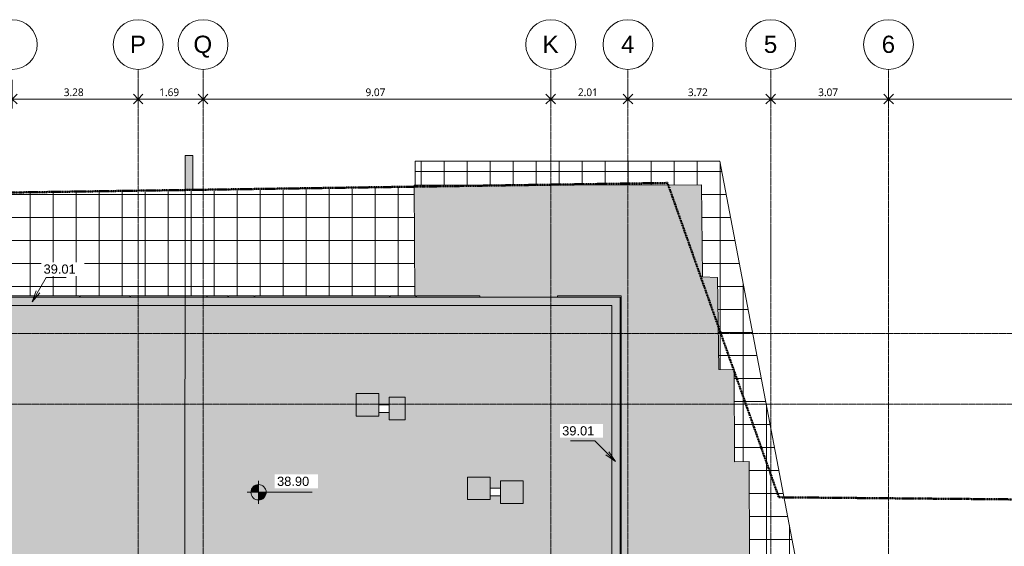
# Model space of a CAD drawing. Header units: millimetres. Extents: x -59616 to 35213, y -20402 to 53287.
# Tile 255 of 256: x -12011 to 13665, y 39545 to 53287. Entities that reach past the tile are written whole.
import ezdxf

# ---------------------------------------------------------------- set-up
doc = ezdxf.new("R2010")
doc.units = ezdxf.units.MM
doc.linetypes.add('Double tiret', pattern=[42.8625, 15.875, -4.7625, 6.35, -4.7625, 6.35, -4.7625])
doc.linetypes.add('Ligne de quadrillage', pattern=[22.225, 12.7, -3.175, 3.175, -3.175])
for name, color, linetype, lineweight in [('A-ANNO-DIMS', 211, 'Continuous', 9), ('A-ANNO-DIMS-100', 211, 'Continuous', 9), ('A-FLOR', 192, 'Continuous', 9), ('A-FLOR-PATT', 8, 'Continuous', 9), ('A-GENM', 13, 'Continuous', 9), ('A-WALL', 113, 'Continuous', 9), ('C-PROP-LINE', 91, 'Double tiret', 25), ('G-ANNO-DIMS', 111, 'Continuous', 9), ('G-ANNO-SYMB', 111, 'Continuous', 9), ('S-GRID', 1, 'Continuous', 9), ('S-GRID-IDEN', 1, 'Continuous', 9)]:
    doc.layers.add(name, color=color, linetype=linetype, lineweight=lineweight)
doc.styles.add('Arial', font='arial.ttf', dxfattribs={"height": 450})
doc.styles.add('Arial_2', font='arial.ttf', dxfattribs={"height": 240})
doc.styles.add('Trebuchet MS_B', font='txt', dxfattribs={"height": 200})
doc.dimstyles.new('Cotes_linéaires_rouge_2mm_1', dxfattribs={"dimscale": 304.8, "dimtxt": 206.190181, "dimasz": 0.410105, "dimexe": 0.82021, "dimexo": 0.0625, "dimgap": 0.065617, "dimtad": 1, "dimlfac": 0.001, "dimrnd": 0.01, "dimzin": 0, "dimdsep": 46, "dimtxsty": 'Trebuchet MS_B', "dimblk1": 'OPEN30', "dimblk2": 'OPEN30', "dimsah": 1, "dimcen": 0.09, "dimdle": 0.82021, "dimazin": 0, "dimtfac": 1, "dimtdec": 4, "dimtix": 1, "dimtmove": 0, "dimatfit": 3, "dimfxl": 1.64042, "dimfxlon": 1, "dimtvp": 1, "dimtolj": 1, "dimtzin": 0, "dimarcsym": 2})

# ---------------------------------------------------------------- blocks, each defined once
blk = doc.blocks.new('Conduit Gaz5 - Conduit Gaz-1326463-Niveau Toiture')
at = {"layer": 'A-GENM'}
for points in [[(-40663, 1119), (-41253, 1119), (-41253, 529), (-40663, 529)], [(-40763, 259), (-41353, 259), (-41353, -331), (-40763, -331)], [(-42844, -1962), (-43434, -1962), (-43434, -2379), (-42844, -2379)], [(-42944, -2649), (-43534, -2649), (-43534, -3239), (-42944, -3239)]]:
    blk.add_hatch(color=256, dxfattribs=at).paths.add_polyline_path(points)
for p, q in [((-41253, 1119), (-41253, 529)), ((-40663, 1119), (-41253, 1119)), ((-40663, 529), (-40663, 1119)), ((-41253, 529), (-40663, 529)), ((-41059, 529), (-41059, 259)), ((-40859, 259), (-40859, 529)), ((-41353, 259), (-41353, -331)), ((-40763, 259), (-41353, 259)), ((-40763, -331), (-40763, 259)), ((-41353, -331), (-40763, -331)), ((-43434, -1962), (-43434, -2379)), ((-42844, -1962), (-43434, -1962)), ((-42844, -2379), (-42844, -1962)), ((-43434, -2379), (-42844, -2379)), ((-43240, -2379), (-43240, -2649)), ((-43040, -2649), (-43040, -2379)), ((-43534, -2649), (-43534, -3239)), ((-42944, -2649), (-43534, -2649)), ((-42944, -3239), (-42944, -2649)), ((-43534, -3239), (-42944, -3239))]:
    blk.add_line(p, q, dxfattribs=at)
blk = doc.blocks.new('Accrotère R_1 - Accrotère R_1-1333940-Niveau Toiture')
at = {"layer": 'A-GENM'}
blk.add_hatch(color=9, dxfattribs=at).paths.add_polyline_path([(-28873, -53731), (-28873, -38549), (-38114, -38549), (-38114, -1621), (-36354, -1621), (-36354, -1404), (-38331, -1404), (-38331, -38759), (-38244, -38759), (-38244, -38766), (-29090, -38766), (-29090, -53514), (-44935, -53514), (-44935, -43844), (-43136, -43844), (-43136, -20660), (-45832, -20660), (-45832, 3428), (-36354, 3428), (-36354, 3645), (-46049, 3645), (-46049, -20877), (-43353, -20877), (-43353, -43627), (-45152, -43627), (-45152, -53731), (-33315, -53731)])
for p, q in [((-46049, 3645), (-36354, 3645)), ((-46049, -20877), (-46049, 3645)), ((-36354, 3428), (-45832, 3428)), ((-45832, 3428), (-45832, -20660))]:
    blk.add_line(p, q, dxfattribs=at)
blk = doc.blocks.new('Family - ___-384955-Niveau Toiture')
at = {"layer": 'C-PROP-LINE', "color": 10, "lineweight": 50}
for p, q in [((-40824, 7785), (-40764, 14584)), ((-49026, 4882), (-40824, 7785)), ((-48592, -24915), (-49026, 4882))]:
    blk.add_line(p, q, dxfattribs=at)
blk = doc.blocks.new('Coupe - Marque de la ligne de coupe - Horizontale pleine-15349-Niveau Toiture')
at = {"layer": 'G-ANNO-SYMB'}
blk.add_hatch(color=256, dxfattribs=at).paths.add_polyline_path([(0, 2), (0, 0), (-9, 0), (-9, 2)])
for p, q in [((0, 2), (-9, 2)), ((-9, 2), (-9, 0)), ((-9, 0), (0, 0)), ((0, 0), (0, 2))]:
    blk.add_line(p, q, dxfattribs=at)
blk = doc.blocks.new('Quadrillage - Extrémité de la ligne de quadrillage - Cercle-11506-Niveau Toiture')
at = {"layer": 'S-GRID-IDEN'}
blk.add_circle((0, 0), 6.5, dxfattribs=at)
blk = doc.blocks.new('Cotes d_élévation - Cote d_élévation - Cible remplie-10655-Niveau Toiture')
at = {"layer": 'G-ANNO-DIMS'}
h = blk.add_hatch(color=256, dxfattribs=at)
edge = h.paths.add_edge_path()
edge.add_line((0, 0), (-2, 0))
edge.add_arc((0, 0), 2, 90, 180, ccw=False)
edge.add_line((0, 2), (0, 0))
h = blk.add_hatch(color=256, dxfattribs=at)
edge = h.paths.add_edge_path()
edge.add_line((0, 0), (2, 0))
edge.add_arc((0, 0), 2, 270, 360, ccw=False)
edge.add_line((0, -2), (0, 0))
for p, q in [((0, -3), (0, 3)), ((-3, 0), (14, 0))]:
    blk.add_line(p, q, dxfattribs=at)
blk.add_circle((0, 0), 2, dxfattribs=at)
blk = doc.blocks.new('DIMBLOCK28-Niveau Toiture')
at = {"layer": 'A-ANNO-DIMS-100'}
for p, q in [((-12204, 51717), (-12204, 50967)), ((-12204, 51217), (-12204, 51717)), ((-8922, 51717), (-8922, 50967)), ((-8922, 51217), (-8922, 51717)), ((-12204, 51217), (-8922, 51217))]:
    blk.add_line(p, q, dxfattribs=at)
at = {"layer": 'A-ANNO-DIMS-100', "lineweight": 25}
for p, q in [((-12204, 51217), (-12329, 51342)), ((-12204, 51217), (-12329, 51092)), ((-12204, 51217), (-12079, 51342)), ((-12204, 51217), (-12079, 51092)), ((-8922, 51217), (-9047, 51342)), ((-8922, 51217), (-9047, 51092)), ((-8922, 51217), (-8797, 51342)), ((-8922, 51217), (-8797, 51092))]:
    blk.add_line(p, q, dxfattribs=at)
at = {"layer": 'A-ANNO-DIMS-100', "color": 0, "insert": (-10860, 51493), "char_height": 200, "width": 712.93, "attachment_point": 1, "line_spacing_factor": 1.048425, "style": 'Trebuchet MS_B'}
blk.add_mtext('3.28', dxfattribs=at)
blk = doc.blocks.new('_Open30')
at = {"color": 0, "linetype": 'ByBlock', "lineweight": -2}
for p, q in [((-1, 0.27), (0, 0)), ((0, 0), (-1, -0.27)), ((0, 0), (-1, 0))]:
    blk.add_line(p, q, dxfattribs=at)
blk = doc.blocks.new('DIMBLOCK29-Niveau Toiture')
at = {"layer": 'A-ANNO-DIMS-100'}
for p, q in [((-8922, 51717), (-8922, 50967)), ((-8922, 51217), (-8922, 51717)), ((-7229, 51717), (-7229, 50967)), ((-7229, 51217), (-7229, 51717)), ((-8922, 51217), (-7229, 51217))]:
    blk.add_line(p, q, dxfattribs=at)
at = {"layer": 'A-ANNO-DIMS-100', "lineweight": 25}
for p, q in [((-8922, 51217), (-9047, 51342)), ((-8922, 51217), (-9047, 51092)), ((-8922, 51217), (-8797, 51342)), ((-8922, 51217), (-8797, 51092)), ((-7229, 51217), (-7354, 51342)), ((-7229, 51217), (-7354, 51092)), ((-7229, 51217), (-7104, 51342)), ((-7229, 51217), (-7104, 51092))]:
    blk.add_line(p, q, dxfattribs=at)
at = {"layer": 'A-ANNO-DIMS-100', "color": 0, "insert": (-8372, 51493), "char_height": 200, "width": 712.93, "attachment_point": 1, "line_spacing_factor": 1.048425, "style": 'Trebuchet MS_B'}
blk.add_mtext('1.69', dxfattribs=at)
blk = doc.blocks.new('DIMBLOCK30-Niveau Toiture')
at = {"layer": 'A-ANNO-DIMS-100'}
for p, q in [((-7229, 51717), (-7229, 50967)), ((-7229, 51217), (-7229, 51717)), ((1837, 51717), (1837, 50967)), ((1837, 51217), (1837, 51717)), ((-7229, 51217), (1837, 51217))]:
    blk.add_line(p, q, dxfattribs=at)
at = {"layer": 'A-ANNO-DIMS-100', "lineweight": 25}
for p, q in [((-7229, 51217), (-7354, 51342)), ((-7229, 51217), (-7354, 51092)), ((-7229, 51217), (-7104, 51342)), ((-7229, 51217), (-7104, 51092)), ((1837, 51217), (1712, 51342)), ((1837, 51217), (1712, 51092)), ((1837, 51217), (1962, 51342)), ((1837, 51217), (1962, 51092))]:
    blk.add_line(p, q, dxfattribs=at)
at = {"layer": 'A-ANNO-DIMS-100', "color": 0, "insert": (-2993, 51493), "char_height": 200, "width": 712.93, "attachment_point": 1, "line_spacing_factor": 1.048425, "style": 'Trebuchet MS_B'}
blk.add_mtext('9.07', dxfattribs=at)
blk = doc.blocks.new('DIMBLOCK31-Niveau Toiture')
at = {"layer": 'A-ANNO-DIMS-100'}
for p, q in [((1837, 51717), (1837, 50967)), ((1837, 51217), (1837, 51717)), ((3851, 51717), (3851, 50967)), ((3851, 51217), (3851, 51717)), ((1837, 51217), (3851, 51217))]:
    blk.add_line(p, q, dxfattribs=at)
at = {"layer": 'A-ANNO-DIMS-100', "lineweight": 25}
for p, q in [((1837, 51217), (1712, 51342)), ((1837, 51217), (1712, 51092)), ((1837, 51217), (1962, 51342)), ((1837, 51217), (1962, 51092)), ((3851, 51217), (3726, 51342)), ((3851, 51217), (3726, 51092)), ((3851, 51217), (3976, 51342)), ((3851, 51217), (3976, 51092))]:
    blk.add_line(p, q, dxfattribs=at)
at = {"layer": 'A-ANNO-DIMS-100', "color": 0, "insert": (2547, 51493), "char_height": 200, "width": 712.93, "attachment_point": 1, "line_spacing_factor": 1.048425, "style": 'Trebuchet MS_B'}
blk.add_mtext('2.01', dxfattribs=at)
blk = doc.blocks.new('DIMBLOCK32-Niveau Toiture')
at = {"layer": 'A-ANNO-DIMS-100'}
for p, q in [((3851, 51717), (3851, 50967)), ((3851, 51217), (3851, 51717)), ((7573, 51717), (7573, 50967)), ((7573, 51217), (7573, 51717)), ((3851, 51217), (7573, 51217))]:
    blk.add_line(p, q, dxfattribs=at)
at = {"layer": 'A-ANNO-DIMS-100', "lineweight": 25}
for p, q in [((3851, 51217), (3726, 51342)), ((3851, 51217), (3726, 51092)), ((3851, 51217), (3976, 51342)), ((3851, 51217), (3976, 51092)), ((7573, 51217), (7448, 51342)), ((7573, 51217), (7448, 51092)), ((7573, 51217), (7698, 51342)), ((7573, 51217), (7698, 51092))]:
    blk.add_line(p, q, dxfattribs=at)
at = {"layer": 'A-ANNO-DIMS-100', "color": 0, "insert": (5415, 51493), "char_height": 200, "width": 712.93, "attachment_point": 1, "line_spacing_factor": 1.048425, "style": 'Trebuchet MS_B'}
blk.add_mtext('3.72', dxfattribs=at)
blk = doc.blocks.new('DIMBLOCK33-Niveau Toiture')
at = {"layer": 'A-ANNO-DIMS-100'}
for p, q in [((7573, 51717), (7573, 50967)), ((7573, 51217), (7573, 51717)), ((10646, 51717), (10646, 50967)), ((10646, 51217), (10646, 51717)), ((7573, 51217), (10646, 51217))]:
    blk.add_line(p, q, dxfattribs=at)
at = {"layer": 'A-ANNO-DIMS-100', "lineweight": 25}
for p, q in [((7573, 51217), (7448, 51342)), ((7573, 51217), (7448, 51092)), ((7573, 51217), (7698, 51342)), ((7573, 51217), (7698, 51092)), ((10646, 51217), (10521, 51342)), ((10646, 51217), (10521, 51092)), ((10646, 51217), (10771, 51342)), ((10646, 51217), (10771, 51092))]:
    blk.add_line(p, q, dxfattribs=at)
at = {"layer": 'A-ANNO-DIMS-100', "color": 0, "insert": (8812, 51493), "char_height": 200, "width": 712.93, "attachment_point": 1, "line_spacing_factor": 1.048425, "style": 'Trebuchet MS_B'}
blk.add_mtext('3.07', dxfattribs=at)
blk = doc.blocks.new('DIMBLOCK34-Niveau Toiture')
at = {"layer": 'A-ANNO-DIMS-100'}
for p, q in [((10646, 51717), (10646, 50967)), ((10646, 51217), (10646, 51717)), ((26032, 51717), (26032, 50967)), ((26032, 51217), (26032, 51717)), ((10646, 51217), (26282, 51217))]:
    blk.add_line(p, q, dxfattribs=at)
at = {"layer": 'A-ANNO-DIMS-100', "lineweight": 25}
for p, q in [((10646, 51217), (10521, 51342)), ((10646, 51217), (10521, 51092)), ((10646, 51217), (10771, 51342)), ((10646, 51217), (10771, 51092)), ((26032, 51217), (25907, 51342)), ((26032, 51217), (25907, 51092))]:
    blk.add_line(p, q, dxfattribs=at)
at = {"layer": 'A-ANNO-DIMS-100', "color": 0, "insert": (17960, 51493), "char_height": 200, "width": 910.03, "attachment_point": 1, "line_spacing_factor": 1.048425, "style": 'Trebuchet MS_B'}
blk.add_mtext('15.39', dxfattribs=at)

msp = doc.modelspace()

# ---------------------------------------------------------------- hatches: boundary and pattern name
at = {"layer": 'A-FLOR'}
h = msp.add_hatch(color=10, dxfattribs=at)
h.paths.add_polyline_path([(-53412.645, 29089.958), (-38765.915, 29089.958), (-38765.915, 38243.989), (-38759.054, 38243.989), (-38759.054, 38330.85), (-1404.139, 38330.85), (-1404.139, 38243.989), (-1381.018, 38243.989), (-1381.018, 36353.989), (3427.784, 36353.989), (3427.784, 45832.377), (-20659.837, 45832.377), (-20659.837, 43136.039), (-43843.999, 43136.039), (-43843.999, 44934.84), (-53501.152, 44934.84), (-53501.152, 29089.958)])
h.paths.add_polyline_path([(-42167.998, 36677.08), (-43350.498, 36677.08), (-43350.498, 37892.08), (-42135.498, 37892.08), (-42135.498, 36677.08), (-42167.393, 36677.08)])
h.paths.add_polyline_path([(1118.857, 40662.512), (528.857, 40662.512), (528.857, 40858.79), (258.857, 40858.79), (258.857, 40762.512), (-331.143, 40762.512), (-331.143, 41352.512), (258.857, 41352.512), (258.857, 41058.79), (528.857, 41058.79), (528.857, 41252.512), (1118.857, 41252.512), (1118.857, 40953.467)])
h.paths.add_polyline_path([(-1962.211, 42843.939), (-2379.076, 42843.939), (-2379.076, 43040.217), (-2649.076, 43040.217), (-2649.076, 42943.939), (-3239.076, 42943.939), (-3239.076, 43533.939), (-2649.076, 43533.939), (-2649.076, 43240.217), (-2379.076, 43240.217), (-2379.076, 43433.939), (-1962.211, 43433.939)])
h = msp.add_hatch(color=10, dxfattribs=at)
h.paths.add_polyline_path([(-20839.115, 3643.989), (-20839.115, 25478.989), (-20841.253, 25478.989), (-20841.253, 3643.989)])
h.paths.add_polyline_path([(-3758.029, 9170.232), (-3751.986, 9170.798), (-3665.408, 9182.217), (-3577.524, 9207.128), (-3499.615, 9241.142), (-3483.596, 9251.596), (-3518.52, 9233.98), (-3555.082, 9218.234), (-3594.306, 9204.214), (-3631.592, 9193.373), (-3685.499, 9182.217), (-3726.358, 9176.723), (-3758.029, 9174.081), (-7221.197, 9174.081), (-7221.197, 9170.232), (-3981.219, 9170.232)])
h.paths.add_polyline_path([(5785.762, 30228.842), (5786.484, 30231.007), (5785.041, 30231.007), (5785.041, 30229.564), (5785.582, 30229.022)])
h.paths.add_polyline_path([(3644.645, 36383.989), (3664.645, 36383.989), (3664.645, 38073.989), (3644.645, 38073.989), (3644.645, 36389.663)])
h.paths.add_polyline_path([(3664.645, 38839.913), (3664.645, 38854.913), (3644.645, 38854.913), (3644.645, 38839.913)])
h.paths.add_polyline_path([(3664.645, 40840.824), (3664.645, 40855.824), (3644.645, 40855.824), (3644.645, 40840.824)])
h.paths.add_polyline_path([(3664.645, 42114.829), (3664.645, 42129.829), (3644.645, 42129.829), (3644.645, 42114.829)])
h.paths.add_polyline_path([(3644.645, 44115.885), (3664.645, 44115.885), (3664.645, 44130.885), (3644.645, 44130.885)])
at = {"layer": 'A-FLOR-PATT'}
h = msp.add_hatch(dxfattribs=at)
h.set_pattern_fill('FP_3', color=256, style=0, pattern_type=2)
h.set_pattern_definition([(180, (-14741.15, 42123.1), (-7e-14, -600), []), (270, (-14741.15, 42123.1), (600, 4e-14), [])])
h.paths.add_polyline_path([(-54801.152, 27723.097), (-53741.152, 27723.097), (-53741.152, 45141.701), (-53770.139, 45141.701), (-53770.139, 45181.701), (-53741.152, 45181.701), (-53741.152, 45301.701), (-43577.138, 45301.701), (-43577.138, 43382.9), (-42845.138, 43382.9), (-42845.138, 43352.9), (-42811.096, 43352.9), (-42811.096, 43382.9), (-40826.954, 43382.9), (-40826.954, 43352.9), (-40811.954, 43352.9), (-40811.954, 43382.9), (-39146.094, 43382.9), (-39146.094, 43352.9), (-39131.094, 43352.9), (-39131.094, 43382.9), (-37145.183, 43382.9), (-37145.183, 43352.9), (-37130.183, 43352.9), (-37130.183, 43382.9), (-35022.062, 43382.9), (-35022.062, 43352.9), (-35006.456, 43352.9), (-35006.456, 43382.9), (-33022.334, 43382.9), (-33022.334, 43352.9), (-33006.082, 43352.9), (-33006.082, 43382.9), (-31739.562, 43382.9), (-31739.562, 43352.9), (-31723.956, 43352.9), (-31723.956, 43382.9), (-29739.834, 43382.9), (-29739.834, 43352.9), (-29723.582, 43352.9), (-29723.582, 43382.9), (-27152.062, 43382.9), (-27152.062, 43352.9), (-27136.456, 43352.9), (-27136.456, 43382.9), (-25152.334, 43382.9), (-25152.334, 43352.9), (-25136.082, 43352.9), (-25136.082, 43382.9), (-23885.883, 43382.9), (-23885.883, 43352.9), (-23870.278, 43352.9), (-23870.278, 43382.9), (-21886.156, 43382.9), (-21886.156, 43352.9), (-21869.903, 43352.9), (-21869.903, 43382.9), (-20906.697, 43382.9), (-20906.697, 46079.237), (-18969.697, 46079.237), (-18969.697, 46049.237), (-18954.697, 46049.237), (-18954.697, 46079.237), (-16970.555, 46079.237), (-16970.555, 46049.237), (-16955.555, 46049.237), (-16955.555, 46079.237), (-15648.386, 46079.237), (-15648.386, 46049.237), (-15633.386, 46049.237), (-15633.386, 46079.237), (-13708.725, 46079.237), (-13708.725, 46049.237), (-13693.725, 46049.237), (-13693.725, 46079.237), (-12449.725, 46079.237), (-12449.725, 46049.237), (-12434.12, 46049.237), (-12434.12, 46079.237), (-10449.998, 46079.237), (-10449.998, 46049.237), (-10433.745, 46049.237), (-10433.745, 46079.237), (-9134.725, 46079.237), (-9134.725, 46049.237), (-9119.12, 46049.237), (-9119.12, 46079.237), (-7134.998, 46079.237), (-7134.998, 46049.237), (-7118.745, 46049.237), (-7118.745, 46079.237), (-6580.158, 46079.237), (-6580.158, 46049.237), (-6564.553, 46049.237), (-6564.553, 46079.237), (-5896.368, 46079.237), (-5896.368, 46049.237), (-5880.116, 46049.237), (-5880.116, 46079.237), (-2363.559, 46079.237), (-2363.559, 46049.237), (-2347.954, 46049.237), (-2347.954, 46079.237), (-1706.942, 46079.237), (-1722.17, 48929.655), (-24914.656, 48591.56), (-25019.803, 46193.864), (-42244.924, 45919.61), (-42121.286, 47934.714), (-56128.111, 46588.726), (-56128.111, 27723.097)])
h.paths.add_polyline_path([(7450.79, 37872.417), (8478.305, 37895.753), (6247.912, 49591.04), (-1699.679, 49591.04), (-1696.337, 48965.547), (5768.461, 48977.677), (5793.998, 46575.817), (6183.041, 46558.755), (6220.776, 44160.398), (6616.302, 44152.72), (6629.735, 41752.064), (7012.097, 41761.991), (7019.192, 39268.907), (7434.221, 39262.983), (7450.519, 37895.167)])
msp.add_hatch(color=256, dxfattribs=at).paths.add_polyline_path([(3664.645, 36383.989), (7810.592, 36383.989), (7450.79, 37872.417), (7434.221, 39262.983), (7019.192, 39268.907), (7012.097, 41761.991), (6629.735, 41752.064), (6616.302, 44152.72), (6220.776, 44160.398), (6183.041, 46558.755), (5793.998, 46575.817), (5768.461, 48977.677), (-1722.362, 48965.505), (-1706.942, 46079.237), (-1679.77, 46079.237), (-1679.77, 46049.237), (-1663.517, 46049.237), (-1663.517, 46079.237), (-8.178, 46079.237), (-8.178, 46049.237), (2011.822, 46049.237), (2011.822, 46079.237), (3674.645, 46079.237), (3674.645, 44130.885), (3664.645, 44130.885), (3664.645, 44115.885), (3674.645, 44115.885), (3674.645, 42129.829), (3664.645, 42129.829), (3664.645, 42114.829), (3674.645, 42114.829), (3674.645, 40855.824), (3664.645, 40855.824), (3664.645, 40840.824), (3674.645, 40840.824), (3674.645, 38854.913), (3664.645, 38854.913), (3664.645, 38839.913), (3674.645, 38839.913), (3674.645, 38073.989), (3664.645, 38073.989), (3664.645, 37895.167)])

# ---------------------------------------------------------------- linework, layer by layer
at = {"layer": 'A-FLOR'}
for p, q in [((6247.912, 49591.04), (-1699.679, 49591.04)), ((-1699.679, 49591.04), (-1696.337, 48965.547)), ((8478.305, 37895.753), (6247.912, 49591.04)), ((-1722.17, 48929.655), (-24914.656, 48591.56)), ((-1722.362, 48965.505), (5768.461, 48977.677)), ((-1706.942, 46079.237), (-1722.362, 48965.505)), ((5768.461, 48977.677), (5793.998, 46575.817)), ((5793.998, 46575.817), (6183.041, 46558.755)), ((6183.041, 46558.755), (6220.776, 44160.398)), ((3664.645, 44115.885), (3664.645, 44130.885)), ((6220.776, 44160.398), (6616.302, 44152.72)), ((6616.302, 44152.72), (6629.735, 41752.064)), ((3664.645, 42114.829), (3664.645, 42129.829)), ((6629.735, 41752.064), (7012.097, 41761.991)), ((7012.097, 41761.991), (7019.192, 39268.907)), ((3664.645, 40840.824), (3664.645, 40855.824))]:
    msp.add_line(p, q, dxfattribs=at)
at = {"layer": 'A-WALL'}
for p, q in [((-12434.12, 46079.237), (-10449.998, 46079.237)), ((-10449.998, 46049.237), (-10449.998, 46079.237)), ((-10433.745, 46079.237), (-9134.725, 46079.237)), ((-10433.745, 46079.237), (-10433.745, 46049.237)), ((-9134.725, 46079.237), (-9134.725, 46049.237)), ((-9119.12, 46079.237), (-7134.998, 46079.237)), ((-9119.12, 46079.237), (-9119.12, 46049.237)), ((-7134.998, 46049.237), (-7134.998, 46079.237)), ((-7118.745, 46079.237), (-6580.158, 46079.237)), ((-7118.745, 46049.237), (-7118.745, 46079.237)), ((-6580.158, 46049.237), (-6580.158, 46079.237)), ((-6564.553, 46079.237), (-5896.368, 46079.237)), ((-6564.553, 46079.237), (-6564.553, 46049.237)), ((-5896.368, 46049.237), (-5896.368, 46079.237)), ((-5880.116, 46079.237), (-2363.559, 46079.237)), ((-5880.116, 46049.237), (-5880.116, 46079.237)), ((-2363.559, 46049.237), (-2363.559, 46079.237)), ((-2347.954, 46079.237), (-1679.77, 46079.237)), ((-2347.954, 46079.237), (-2347.954, 46049.237)), ((-1679.77, 46049.237), (-1679.77, 46079.237)), ((-1663.517, 46079.237), (-8.178, 46079.237)), ((-1663.517, 46049.237), (-1663.517, 46079.237)), ((-8.178, 46049.237), (-8.178, 46079.237)), ((2011.822, 46079.237), (3674.645, 46079.237)), ((2011.822, 46079.237), (2011.822, 46049.237)), ((3674.645, 46039.237), (3644.645, 46039.237)), ((3674.645, 46079.237), (3674.645, 44130.885)), ((3674.645, 44130.885), (3644.645, 44130.885)), ((3674.645, 44115.885), (3644.645, 44115.885)), ((3674.645, 44115.885), (3674.645, 42129.829)), ((3644.645, 42129.829), (3674.645, 42129.829)), ((3644.645, 42114.829), (3674.645, 42114.829)), ((3674.645, 42114.829), (3674.645, 40855.824)), ((3644.645, 40855.824), (3674.645, 40855.824)), ((3674.645, 40840.824), (3644.645, 40840.824)), ((3674.645, 40840.824), (3674.645, 38854.913))]:
    msp.add_line(p, q, dxfattribs=at)
at = {"layer": 'G-ANNO-DIMS'}
for p, q in [((-11683.993, 45924.42), (-11318.369, 46557.699)), ((-11318.369, 46557.699), (-10798.057, 46557.699)), ((-11683.993, 45924.42), (-11579.804, 46210.676)), ((-11683.993, 45924.42), (-11488.182, 46157.778)), ((2984.62, 42301), (2353.732, 42301)), ((3525.382, 41760.238), (2984.62, 42301)), ((3525.382, 41760.238), (3275.845, 41934.966)), ((3525.382, 41760.238), (3350.654, 42009.775))]:
    msp.add_line(p, q, dxfattribs=at)
at = {"layer": 'G-ANNO-SYMB'}
msp.add_line((-7736.956, 4984.232), (-7694.957, 48844.227), dxfattribs=at)
at = {"layer": 'S-GRID', "linetype": 'Ligne de quadrillage', "lineweight": 18}
for p, q in [((-8921.615, -9486.555), (-8921.615, 51986.924)), ((-7229.115, -9486.555), (-7229.115, 51986.924)), ((1837.212, -9486.555), (1837.212, 51986.924)), ((3850.885, -9486.555), (3850.885, 51986.924)), ((7572.679, -9486.555), (7572.679, 51986.924)), ((10645.885, -9486.555), (10645.885, 51986.924)), ((-59615.653, 45100.937), (32789.124, 45100.937)), ((-59615.653, 43250.937), (32789.124, 43250.937))]:
    msp.add_line(p, q, dxfattribs=at)

# ---------------------------------------------------------------- block references
at = {"layer": 'A-GENM', "rotation": 270.0000000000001}
for name in ['Accrotère R_1 - Accrotère R_1-1333940-Niveau Toiture', 'Conduit Gaz5 - Conduit Gaz-1326463-Niveau Toiture']:
    msp.add_blockref(name, (0, 0), dxfattribs=at)
at = {"layer": 'C-PROP-LINE', "color": 10, "lineweight": 50, "rotation": 270.0000000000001}
msp.add_blockref('Family - ___-384955-Niveau Toiture', (0, 0), dxfattribs=at)
at = {"layer": 'G-ANNO-DIMS', "xscale": 99.99999999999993, "yscale": 99.99999999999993, "zscale": 99.99999999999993}
msp.add_blockref('Cotes d_élévation - Cote d_élévation - Cible remplie-10655-Niveau Toiture', (-5782.854, 40954.464), dxfattribs=at)
at = {"layer": 'G-ANNO-SYMB', "xscale": 99.99999999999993, "yscale": 99.99999999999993, "zscale": 99.99999999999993, "rotation": 269.9451348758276}
msp.add_blockref('Coupe - Marque de la ligne de coupe - Horizontale pleine-15349-Niveau Toiture', (-7694.957, 48844.227), dxfattribs=at)
at = {"layer": 'S-GRID-IDEN', "xscale": 99.99999999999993, "yscale": 99.99999999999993, "zscale": 99.99999999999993}
for p in [(-12204.115, 52636.924), (-8921.615, 52636.924), (-7229.115, 52636.924), (1837.212, 52636.924), (3850.885, 52636.924), (7572.679, 52636.924), (10645.885, 52636.924)]:
    msp.add_blockref('Quadrillage - Extrémité de la ligne de quadrillage - Cercle-11506-Niveau Toiture', p, dxfattribs=at)

# ---------------------------------------------------------------- texts
at = {"layer": 'S-GRID-IDEN', "char_height": 450, "attachment_point": 1, "style": 'Arial'}
for s, insert, width in [('P', (-9136.737, 52869.49), 513.08), ('Q', (-7480.737, 52869.49), 601.26562), ('K', (1622.09, 52869.49), 513.08), ('4', (3672.263, 52869.49), 424.89437), ('5', (7394.057, 52869.49), 424.89437), ('6', (10467.263, 52869.49), 424.89437)]:
    msp.add_mtext(s, dxfattribs=dict(at, insert=insert, width=width))

# ---------------------------------------------------------------- dimensions: what is measured, and where the dimension line sits
at = {"layer": 'A-ANNO-DIMS'}
for base, p1, p2, override, picture, middle in [((-8921.615, 51217.348), (-12204.115, 51717.348), (-8921.615, 51717.348), {"dimpost": '<>', "dimfxl": 3282.499998}, 'DIMBLOCK28-Niveau Toiture', (-10562.865, 51341.119)), ((-7229.115, 51217.348), (-8921.615, 51717.348), (-7229.115, 51717.348), {"dimpost": '<>', "dimfxl": 1692.499999}, 'DIMBLOCK29-Niveau Toiture', (-8075.365, 51341.321)), ((1837.212, 51217.348), (-7229.115, 51717.348), (1837.212, 51717.348), {"dimpost": '<>', "dimfxl": 9066.32738}, 'DIMBLOCK30-Niveau Toiture', (-2695.951, 51341.119)), ((3850.885, 51217.348), (1837.212, 51717.348), (3850.885, 51717.348), {"dimpost": '<>', "dimfxl": 2013.672622}, 'DIMBLOCK31-Niveau Toiture', (2844.049, 51341.119)), ((7572.679, 51217.348), (3850.885, 51717.348), (7572.679, 51717.348), {"dimpost": '<>', "dimfxl": 3721.794088}, 'DIMBLOCK32-Niveau Toiture', (5711.782, 51341.119)), ((10645.885, 51217.348), (7572.679, 51717.348), (10645.885, 51717.348), {"dimpost": '<>', "dimfxl": 3073.205909}, 'DIMBLOCK33-Niveau Toiture', (9109.282, 51341.119)), ((26031.644, 51217.348), (10645.885, 51717.348), (26031.644, 51717.348), {"dimpost": '<>', "dimfxl": 15385.759565}, 'DIMBLOCK34-Niveau Toiture', (18338.765, 51341.119))]:
    dim = msp.add_linear_dim(base=base, p1=p1, p2=p2, dimstyle='Cotes_linéaires_rouge_2mm_1', override=override, dxfattribs=at)
    dim.commit()
    dim.dimension.update_dxf_attribs({"geometry": picture, "text_midpoint": middle})

# ---------------------------------------------------------------- next in the draw order: texts
at = {"layer": 'G-ANNO-DIMS', "char_height": 240, "width": 1004.89974, "attachment_point": 1, "line_spacing_factor": 0.941778, "style": 'Arial_2', "bg_fill": 3, "box_fill_scale": 1.25, "bg_fill_color": 256, "bg_fill_true_color": 13158600, "bg_fill_transparency": 0}
for s, insert in [('39.01', (-11388.619, 46899.155)), ('39.01', (2134.87, 42678.736)), ('38.90', (-5300.055, 41361.202))]:
    msp.add_mtext(s, dxfattribs=dict(at, insert=insert))

doc.saveas('drawing.dxf')
